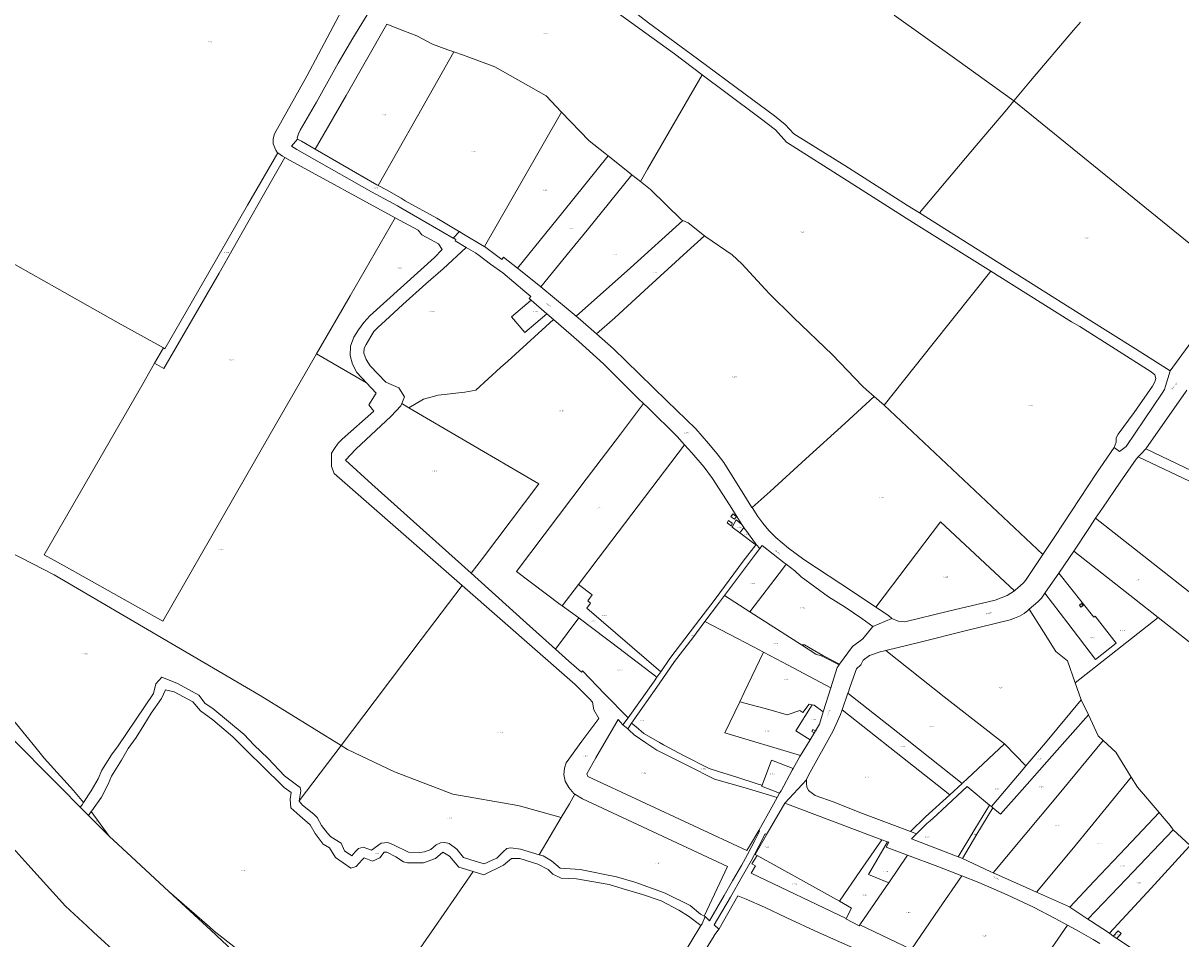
# Model space of a CAD drawing. Header units: metres. Extents: x 200548 to 205192, y 394703 to 399160.
# Tile 18 of 38: x 202102 to 203105, y 396167 to 396960. Entities that reach past the tile are written whole.
import ezdxf
from ezdxf.enums import TextEntityAlignment as Align
from ezdxf.lldxf.tags import DXFTag

# ---------------------------------------------------------------- set-up
doc = ezdxf.new("R2010")
doc.units = ezdxf.units.M
doc.layers.get('0').update_dxf_attribs({"lineweight": 25})
for name, color, linetype, lineweight in [('B-WE-KG-GRENS_PERCEEL-G', 150, 'KG-PERCEEL', 18), ('B-WE-KG-GRENS_PERCEEL-S', 150, 'Continuous', 25), ('B-WE-OG-BEBOUWING_STRAATNAAM-T18', 10, 'Continuous', 18)]:
    doc.layers.add(name, color=color, linetype=linetype, lineweight=lineweight)
doc.styles.add('NLCS-ISO', font='NLCS-ISO.ttf')
doc.styles.add('NLCS-ISO-M500-T18', font='NLCS-ISO.ttf', dxfattribs={"height": 0.9})
doc.styles.get("Standard").update_dxf_attribs({"font": 'NLCS-ISO.ttf'})
tags = doc.linetypes.add('KG-PERCEEL', pattern='A,5.5,-2,["P",Standard,S=1.8,R=0,X=-0.5,Y=-0.9],-2,5.5,-2,[5,NLCS.shx,S=0.75,R=0,X=0,Y=0],-2', length=19).pattern_tags.tags
tags[6] = DXFTag(74, 10)

# ---------------------------------------------------------------- blocks, each defined once
blk = doc.blocks.new('SKG-PERCEELNUMMER-SO')
at = {"style": 'NLCS-ISO', "oblique": 10, "flags": 1}
for tag, p in [('GEMEENTECODE', (0, 2.6)), ('PERCEELGROOTTE', (0, -2.4))]:
    blk.add_attdef(tag, text='', height=1.8, dxfattribs=at).set_placement(p, align=Align.MIDDLE_CENTER)
at = {"style": 'NLCS-ISO', "oblique": 10}
blk.add_attdef('SECTIE', text='', height=1.8, dxfattribs=at).set_placement((-0.5, 0), align=Align.MIDDLE_RIGHT)
blk.add_attdef('PERCEELNUMMER', text='', height=1.8, dxfattribs=at).set_placement((0.5, 0), align=Align.MIDDLE_LEFT)

msp = doc.modelspace()

# ---------------------------------------------------------------- linework, layer by layer
at = {"layer": 'B-WE-KG-GRENS_PERCEEL-G', "flags": 128}
for points in [[(202459.559, 397073.913), (202490.023, 397055.615), (202538.878, 397026.655), (202602.233, 396988.341), (202610.769, 396983.518), (202620.524, 396977.768), (202627.504, 396973.09), (202643.923, 396960.373), (202686.377, 396929.108), (202727.701, 396898.555), (202753.241, 396879.828), (202762.534, 396872.39), (202770.033, 396864.288), (202814.027, 396836.794), (202868.255, 396802.322), (202878.653, 396795.771)], [(202457.723, 397064.186), (202484.461, 397048.467), (202552.411, 397008.235), (202597.955, 396980.816), (202607.059, 396975.094), (202614.794, 396970.432), (202616.878, 396969.421), (202666.417, 396933.521), (202690.486, 396915.486)], [(202420.361, 397001.851), (202408.228, 396980.323), (202387.955, 396947.094), (202375.21, 396925.601), (202356.535, 396891.741), (202342.437, 396867.509), (202340.827, 396864.271), (202339.711, 396860.92)], [(202322.916, 396847.858), (202322.839, 396847.914), (202321.176, 396850.248), (202318.992, 396855.543), (202318.992, 396860.057), (202320.254, 396864.369), (202348.006, 396914.299), (202378.509, 396971.411), (202375.922, 396972.573)], [(202355.461, 396850.895), (202382.13, 396897.614), (202417.404, 396959.196), (202431.164, 396953.865), (202443.301, 396949.073), (202457.041, 396941.941), (202470.301, 396937.044), (202475.377, 396935.261)], [(202960.304, 396892.724), (202911.076, 396928.261), (202856.911, 396966.955)], [(202960.304, 396892.724), (202974.815, 396910.11), (203012.066, 396953.972), (203018.1, 396961.055)], [(202410.006, 396819.529), (202444.113, 396879.619), (202475.377, 396935.261)], [(202475.377, 396935.261), (202483.879, 396932.276), (202510.84, 396922.369), (202555.308, 396897.051), (202568.76, 396883.072)], [(202637.16, 396822.94), (202643.224, 396833.582), (202690.486, 396915.486)], [(202690.486, 396915.486), (202711.11, 396900.03), (202740.842, 396877.912), (202753.921, 396867.704), (202763.609, 396857.087), (202816.256, 396823.586), (202873.598, 396787.269), (202940.615, 396745.289)], [(202878.653, 396795.771), (202927.77, 396854.281), (202954.238, 396885.456), (202960.304, 396892.724)], [(202960.304, 396892.724), (203153.577, 396735.991)], [(202502.106, 396766.582), (202534.751, 396823.702), (202568.76, 396883.072)], [(202568.76, 396883.072), (202592.544, 396858.357), (202606.125, 396847.646), (202608.98, 396845.356)], [(202334.857, 396853.499), (202340.068, 396859.724)], [(202339.711, 396860.92), (202340.068, 396859.724)], [(202355.461, 396850.895), (202343.389, 396857.789), (202340.068, 396859.724)], [(202334.857, 396853.499), (202339.55, 396850.686), (202404.035, 396814.012), (202426.697, 396801.809), (202429.652, 396800.084)], [(202410.006, 396819.529), (202408.874, 396820.172), (202379.439, 396837.207), (202355.461, 396850.895)], [(202216.25, 396665.524), (202224.253, 396660.941), (202272.085, 396743.72), (202309.511, 396809.396), (202329.205, 396843.666)], [(202223.949, 396678.929), (202225.279, 396678.189), (202263.268, 396744.127), (202296.898, 396802.594), (202322.916, 396847.858)], [(202329.205, 396843.666), (202327.147, 396844.799), (202322.916, 396847.858)], [(202424.75, 396791.597), (202333.642, 396841.221), (202329.205, 396843.666)], [(202530.57, 396747.971), (202569.866, 396796.576), (202608.98, 396845.356)], [(202608.98, 396845.356), (202626.077, 396831.64), (202629.555, 396828.911)], [(202550.812, 396731.753), (202576.224, 396762.952), (202590.804, 396780.785), (202629.555, 396828.911)], [(202629.555, 396828.911), (202637.16, 396822.94)], [(202479.531, 396780.032), (202460.664, 396791.273), (202433.383, 396806.224), (202429.788, 396808.427), (202417.156, 396815.7), (202410.006, 396819.529)], [(202637.16, 396822.94), (202645.89, 396816.088), (202672.476, 396789.825), (202673.786, 396789.257)], [(202429.652, 396800.084), (202456.898, 396784.175), (202474.905, 396773.959)], [(202015.337, 396795.531), (202063.876, 396768.655), (202131.688, 396730.52), (202184.858, 396700.647), (202223.949, 396678.929)], [(202356.653, 396673.678), (202385.767, 396724.097), (202424.75, 396791.597)], [(202399.809, 396648.513), (202391.352, 396657.57), (202387.668, 396664.882), (202385.669, 396672.269), (202386.064, 396680.393), (202388.937, 396688.048), (202392.823, 396694.557), (202397.53, 396700.827), (202402.815, 396706.567), (202458.639, 396757.209), (202465.299, 396764.065), (202462.094, 396768.995), (202447.876, 396776.893), (202444.479, 396780.852), (202424.75, 396791.597)], [(202581.387, 396706.338), (202628.439, 396748.282), (202673.786, 396789.257)], [(202673.786, 396789.257), (202678.447, 396787.235), (202692.4, 396775.91)], [(202878.653, 396795.771), (202908.467, 396776.987), (202974.968, 396735.178), (203022.577, 396705.343), (203065.767, 396678.02), (203095.821, 396658.942)], [(202474.905, 396773.959), (202480.327, 396779.558)], [(202480.327, 396779.558), (202479.531, 396780.032)], [(202502.106, 396766.582), (202501.768, 396766.834), (202482.367, 396778.343), (202480.327, 396779.558)], [(202474.905, 396773.959), (202475.632, 396773.547)], [(202475.632, 396773.547), (202477.211, 396772.651), (202476.534, 396771.486), (202486.257, 396765.826)], [(202598.947, 396691.028), (202614.745, 396704.873), (202643.991, 396731.64), (202677.608, 396762.407), (202692.4, 396775.91)], [(202692.4, 396775.91), (202693.571, 396774.96), (202716.586, 396759.428), (202724.968, 396751.563), (202748.667, 396725.921), (202769.726, 396705.291), (202803.435, 396672.873), (202829.304, 396645.694), (202832.75, 396642.71), (202839.499, 396636.889), (202839.546, 396636.838)], [(202486.257, 396765.826), (202466.147, 396747.498), (202451.059, 396734.382), (202431.265, 396716.473), (202416.098, 396702.411), (202410.049, 396696.955), (202406.138, 396693.142), (202403.546, 396688.866), (202399.46, 396681.884)], [(202486.257, 396765.826), (202494.343, 396761.14), (202497.475, 396758.958), (202507.164, 396751.441), (202517.828, 396743.836), (202536.969, 396727.633), (202542.16, 396723.54), (202540.669, 396721.585), (202542.36, 396720.147)], [(202530.57, 396747.971), (202518.467, 396757.587), (202516.948, 396755.543), (202502.106, 396766.582)], [(202550.812, 396731.753), (202546.191, 396735.546), (202530.57, 396747.971)], [(202848.093, 396629.424), (202890.564, 396682.812), (202940.615, 396745.289)], [(202940.615, 396745.289), (202948.212, 396740.531), (203010.42, 396701.458), (203017.652, 396697.302), (203079.358, 396658.199), (203082.465, 396655.42), (203083.385, 396652.458), (203082.439, 396649.441), (203080.394, 396645.63), (203064.615, 396623.061), (203050.813, 396604.225), (203048.948, 396600.93), (203049.126, 396597.268), (203047.365, 396592.528)], [(202581.387, 396706.338), (202574.468, 396712.174), (202550.812, 396731.753)], [(203095.821, 396658.942), (203095.84, 396659.006), (203134.669, 396712.402), (203153.577, 396735.991)], [(201620.544, 396722.492), (201651.837, 396708.832), (201682.646, 396691.587), (201712.278, 396674.693), (201751.095, 396652.48), (201791.898, 396629.143), (201833.581, 396599.707), (201883.159, 396565.404), (201917.733, 396541.5), (201957.346, 396501.19), (201990.148, 396467.837), (202023.629, 396426.064), (202055.948, 396385.511), (202087.159, 396346.392), (202135.471, 396297.811), (202151.952, 396281.113)], [(202542.36, 396720.147), (202525.411, 396705.704)], [(202542.36, 396720.147), (202555.887, 396708.535)], [(202525.411, 396705.704), (202536.802, 396692.301), (202555.887, 396708.535)], [(202555.887, 396708.535), (202561.67, 396703.52)], [(202561.67, 396703.52), (202522.219, 396667.457), (202515.888, 396661.803), (202494.422, 396642.243), (202484.887, 396640.613), (202461.978, 396637.998), (202449.302, 396634.415), (202436.453, 396627.099)], [(202561.67, 396703.52), (202583.638, 396684.467), (202605.032, 396665.187), (202613.525, 396656.582), (202635.456, 396634.769), (202639.703, 396630.695)], [(202598.947, 396691.028), (202594.279, 396695.154), (202585.069, 396703.239), (202581.387, 396706.338)], [(202733.703, 396540.634), (202733.665, 396540.694), (202728.905, 396548.292), (202709.18, 396579.783), (202703.525, 396587.159), (202696.055, 396596.199), (202685.059, 396608.665), (202659.814, 396633.081), (202624.362, 396667.686), (202613.619, 396678.057), (202598.947, 396691.028)], [(202223.949, 396678.929), (202216.25, 396665.524)], [(202397.896, 396678.735), (202397.561, 396674.418), (202399.519, 396668.83), (202403.106, 396663.338), (202416.471, 396649.248), (202427.914, 396644.162), (202432.845, 396636.464), (202430.328, 396630.686)], [(202399.46, 396681.884), (202397.896, 396678.735)], [(202120.792, 396499.643), (202137.956, 396490.045), (202223.35, 396442.215), (202273.776, 396529.746), (202316.492, 396604.123), (202356.653, 396673.678)], [(202356.653, 396673.678), (202399.809, 396648.513)], [(202216.25, 396665.524), (202205.735, 396647.218), (202169.125, 396583.789), (202120.792, 396499.643)], [(203047.365, 396592.528), (203051.928, 396589.253), (203057.693, 396593.635), (203088.877, 396639.651), (203090.918, 396642.962), (203091.901, 396645.835), (203095.821, 396658.942)], [(201581.761, 396656.078), (201613.04, 396640.853), (201647.807, 396623.591), (201675.529, 396609.848), (201709.301, 396592.374), (201741.382, 396575.434), (201774.422, 396558.668), (201806.827, 396541.713), (201829.706, 396525.049), (201836.062, 396518.423), (201860.076, 396495.103), (201880.345, 396474.984), (201903.572, 396452.149), (201916.056, 396440.107), (201943.076, 396413.894), (201962.501, 396391.881), (201982.295, 396369.749), (202006.515, 396342.878), (202029.476, 396317.577), (202052.145, 396292.328), (202073.418, 396268.569), (202085.88, 396254.724), (202106.64, 396231.615), (202117.212, 396219.623), (202139.24, 396195.339), (202157.915, 396178.028), (202163.417, 396172.821), (202186.095, 396152.218), (202200.512, 396138.758), (202225.406, 396115.749), (202239.323, 396103.805), (202256.24, 396089.039), (202283.486, 396065.865), (202289.318, 396061.113), (202292.906, 396058.116), (202303.45, 396049.722), (202349.335, 396014.528), (202358.214, 396007.859), (202400.376, 395976.589), (202429.762, 395954.245), (202464.558, 395928.056), (202502.751, 395899.7)], [(202482.549, 396473.151), (202371.811, 396570.171), (202369.51, 396576.176), (202369.471, 396587.84), (202372.197, 396591.887), (202375.315, 396596.279), (202378.711, 396599.754), (202406.264, 396624.047), (202401.916, 396629.465), (202408.078, 396639.656), (202399.809, 396648.513)], [(203074.746, 396591.455), (203089.586, 396612.451), (203109.206, 396640.552), (203110.387, 396642.219)], [(202430.328, 396630.686), (202429.435, 396628.634), (202421.247, 396619.834), (202390.552, 396591.182), (202381.584, 396581.576), (202404.495, 396560.962), (202490.483, 396483.678)], [(202430.328, 396630.686), (202436.453, 396627.099)], [(202569.257, 396455.61), (202567.645, 396456.791), (202529.625, 396485.289), (202589.962, 396565.13), (202619.693, 396604.256), (202626.664, 396613.485), (202639.703, 396630.695)], [(202639.703, 396630.695), (202643.679, 396626.881), (202668.747, 396602.272), (202675.265, 396594.967)], [(202733.703, 396540.634), (202749.531, 396554.511), (202780.315, 396582.685), (202814.022, 396613.534), (202839.546, 396636.838)], [(202839.546, 396636.838), (202839.6, 396636.778), (202848.093, 396629.424)], [(202985.453, 396499.976), (202848.093, 396629.424)], [(202436.453, 396627.099), (202485.917, 396598.13), (202549.18, 396561.064), (202500.165, 396496.528), (202490.483, 396483.678)], [(202675.265, 396594.967), (202635.017, 396542.16), (202600.533, 396496.642), (202583.341, 396474.087)], [(202675.265, 396594.967), (202681.443, 396588.046), (202692.376, 396575.536), (202699.495, 396565.652), (202714.07, 396543.109), (202724.875, 396526.086)], [(202985.453, 396499.976), (202995.839, 396515.636), (203032.003, 396570.337), (203047.365, 396592.528)], [(203068.139, 396584.426), (203070.155, 396586.643), (203074.746, 396591.455)], [(203074.746, 396591.455), (203134.366, 396562.98), (203191.88, 396535.572), (203196.86, 396533.683), (203273.223, 396497.31), (203317.87, 396475.981), (203358.341, 396456.82), (203410.552, 396432.203), (203415.9, 396429.673)], [(201883.345, 396579.197), (201900.255, 396567.681), (201925.186, 396548.955), (201938.244, 396533.781), (201958.123, 396518.384), (201979.433, 396495.199), (202000.071, 396472.867), (202007.905, 396465.153), (202009.548, 396462.707), (202015.093, 396454.224), (202025.835, 396440.801), (202035.962, 396425.821), (202052.15, 396408.05), (202066.28, 396387.689), (202074.321, 396377.97), (202095.893, 396354.081), (202113.725, 396332.241), (202120.718, 396323.64), (202145.99, 396295.644), (202154.795, 396285.119)], [(203031.267, 396531.338), (203037.244, 396540.175), (203052.603, 396562.616), (203066.314, 396582.417), (203068.139, 396584.426)], [(203068.139, 396584.426), (203117.919, 396560.833), (203169.457, 396536.351), (203218.315, 396513.264), (203254.669, 396495.966), (203267.721, 396489.871)], [(202009.63, 396561.893), (202034.735, 396535.438), (202040.336, 396528.262), (202042.005, 396527.107), (202129.296, 396482.491), (202307.76, 396377.741), (202377.838, 396334.615)], [(202840.993, 396454.379), (202821.638, 396467.376), (202778.439, 396495.669), (202765.368, 396505.571), (202754.291, 396514.744), (202748.372, 396520.639), (202742.92, 396527.07), (202738.636, 396532.758), (202733.745, 396540.566), (202733.703, 396540.634)], [(202720.152, 396532.838), (202718.418, 396530.523), (202717.586, 396531.17), (202715.949, 396532.405), (202715.311, 396532.917), (202717.035, 396535.156)], [(202719.835, 396529.878), (202716.443, 396523.674)], [(202717.035, 396535.156), (202720.152, 396532.838)], [(202724.875, 396526.086), (202719.835, 396529.878)], [(202840.993, 396454.379), (202897.034, 396528.206), (202960.928, 396468.574)], [(203012.381, 396502.92), (203025.257, 396522.453), (203031.267, 396531.338)], [(203031.267, 396531.338), (203077.12, 396495.44), (203121.741, 396459.995), (203133.373, 396450.889)], [(202716.443, 396523.674), (202723.172, 396518.676)], [(202725.842, 396522.118), (202723.172, 396518.676)], [(202723.172, 396518.676), (202736.205, 396508.912)], [(202724.875, 396526.086), (202726.648, 396523.263)], [(202725.842, 396522.118), (202726.648, 396523.263)], [(202726.648, 396523.263), (202727.734, 396521.57), (202728.225, 396520.904)], [(202728.225, 396520.904), (202736.637, 396509.485)], [(202737.161, 396508.773), (202725.976, 396494.072), (202701.714, 396461.362), (202684.813, 396438.993), (202662.559, 396410.027), (202654.579, 396398.33)], [(202736.205, 396508.912), (202736.637, 396509.485)], [(202736.637, 396509.485), (202737.161, 396508.773)], [(202740.483, 396505.185), (202737.161, 396508.773)], [(202761.54, 396492.832), (202742.355, 396507.62), (202740.483, 396505.185)], [(202740.483, 396505.185), (202736.772, 396500.358), (202709.795, 396464.388)], [(202960.928, 396468.574), (202961.668, 396469.071), (202968.41, 396475.006), (202970.573, 396477.556), (202985.453, 396499.976)], [(202999.294, 396483.73), (203008.664, 396497.281), (203012.381, 396502.92)], [(203012.381, 396502.92), (203065.04, 396461.456), (203085.433, 396445.398)], [(202760.98, 396488.497), (202731.783, 396450.312)], [(202760.98, 396488.497), (202763.273, 396491.496)], [(202763.273, 396491.496), (202761.54, 396492.832)], [(202775.91, 396480.845), (202770.691, 396485.778), (202763.273, 396491.496)], [(202490.483, 396483.678), (202535.612, 396443.125), (202563.411, 396417.988)], [(202838.222, 396437.675), (202828.883, 396444.622), (202814.433, 396454.224), (202799.891, 396463.243), (202776.122, 396480.644), (202775.91, 396480.845)], [(202987.352, 396466.454), (202991.977, 396473.134), (202999.294, 396483.73)], [(202987.352, 396466.454), (203007.17, 396440.541), (203031.279, 396409.019), (203049.055, 396423.041), (203030.844, 396446.607), (203029.62, 396445.7), (202999.294, 396483.73)], [(202482.549, 396473.151), (202447.212, 396426.265), (202407.35, 396373.646), (202377.838, 396334.615)], [(202592.867, 396374.832), (202580.544, 396387.324), (202482.549, 396473.151)], [(202583.341, 396474.087), (202569.257, 396455.61)], [(202583.341, 396474.087), (202595.23, 396465.017), (202591.485, 396459.94), (202593.782, 396457.866), (202590.496, 396453.475), (202654.579, 396398.33)], [(202854.907, 396444.686), (202860.16, 396442.207), (202865.92, 396441.668), (202903.945, 396450.852), (202944.277, 396460.494), (202954.637, 396464.349), (202960.928, 396468.574)], [(202709.795, 396464.388), (202704.678, 396457.57), (202692.964, 396442.006)], [(202709.795, 396464.388), (202731.783, 396450.312)], [(202973.749, 396452.536), (202981.261, 396459.102), (202984.424, 396462.291), (202987.352, 396466.454)], [(202583.677, 396445.045), (202569.257, 396455.61)], [(202731.783, 396450.312), (202776.615, 396421.611)], [(202854.907, 396444.686), (202851.809, 396447.117), (202840.993, 396454.379)], [(202849.636, 396416.859), (202879.275, 396424.15), (202918.33, 396433.898), (202957.347, 396443.339), (202961.014, 396444.916), (202965.29, 396446.562), (202969.24, 396448.908), (202972.674, 396451.595), (202973.749, 396452.536)], [(202973.749, 396452.536), (202986.218, 396432.927), (202996.798, 396415.911), (203007.029, 396407.772), (203013.649, 396388.907)], [(203085.433, 396445.398), (203112.338, 396424.216), (203133.373, 396450.889)], [(202583.677, 396445.045), (202563.411, 396417.988)], [(202607.678, 396426.848), (202583.946, 396444.848), (202583.677, 396445.045)], [(202692.964, 396442.006), (202682.337, 396427.885), (202666.669, 396407.387), (202653.407, 396387.95), (202629.392, 396353.758)], [(202692.964, 396442.006), (202735.096, 396419.87), (202743.763, 396415.292)], [(202809.537, 396404.982), (202820.81, 396420.423), (202829.777, 396427.057), (202838.222, 396437.675)], [(202854.907, 396444.686), (202838.222, 396437.675)], [(203013.649, 396388.907), (203085.433, 396445.398)], [(202563.411, 396417.988), (202574.909, 396407.596), (202585.935, 396398.181)], [(202651.397, 396393.666), (202612.209, 396423.413), (202607.678, 396426.848)], [(202805.001, 396407.323), (202794.888, 396412.543), (202779.216, 396421.687), (202776.615, 396421.611)], [(202776.615, 396421.611), (202788.825, 396413.795)], [(202723.11, 396372.418), (202726.968, 396380.429), (202743.763, 396415.292)], [(202743.763, 396415.292), (202760.215, 396406.618), (202801.906, 396384.623)], [(202809.097, 396404.38), (202794.559, 396411.837), (202788.825, 396413.795)], [(202809.537, 396404.982), (202805.001, 396407.323)], [(202816.805, 396379.929), (202816.84, 396380.029), (202818.763, 396385.522), (202824.14, 396400.891), (202827.804, 396404.298), (202830.03, 396408.322), (202835.549, 396412.595), (202844.71, 396415.648), (202849.636, 396416.859)], [(202849.636, 396416.859), (202900.083, 396376.625), (202952.462, 396335.86)], [(202586.878, 396399.272), (202585.935, 396398.181)], [(202599.632, 396385.944), (202586.878, 396399.272)], [(202654.579, 396398.33), (202651.397, 396393.666)], [(202801.906, 396384.623), (202807.337, 396401.972), (202807.369, 396402.014)], [(202807.369, 396402.014), (202809.097, 396404.38)], [(202809.097, 396404.38), (202809.537, 396404.982)], [(202154.795, 396285.119), (202161.39, 396295.356), (202167.381, 396305.773), (202170.724, 396313.31), (202179.122, 396326.485), (202184.744, 396334.393), (202215.276, 396379.647), (202217.336, 396388.035), (202222.503, 396393.644), (202236.113, 396388.372), (202254.6, 396378.1), (202260.206, 396370.844), (202266.87, 396366.579), (202293.752, 396344.054), (202302.386, 396335.167), (202314.641, 396323.319), (202328.925, 396308.152), (202340.416, 396299.602), (202342.355, 396298.113), (202342.95, 396295.164), (202341.563, 396286.639)], [(202651.397, 396393.666), (202649.297, 396390.589), (202626.328, 396358.65)], [(203013.649, 396388.907), (203018.821, 396374.182), (203018.881, 396374.055)], [(202161.377, 396277.288), (202161.95, 396278.07), (202170.22, 396289.94), (202175.986, 396301.027), (202179.114, 396308.009), (202187.584, 396321.728), (202193.303, 396331.912), (202200.214, 396341.53), (202206.909, 396352.212), (202213.303, 396362.549), (202222.271, 396375.295), (202225.793, 396382.809), (202233.339, 396380.944), (202249.478, 396372.386), (202256.021, 396364.583), (202266.628, 396356.873), (202284.022, 396342.025), (202298.029, 396328.245), (202308.941, 396317.639), (202328.563, 396298.08), (202334.655, 396293.774), (202333.665, 396288.16), (202334.153, 396280.45), (202342.095, 396273.643)], [(202626.328, 396358.65), (202606.042, 396379.246), (202599.632, 396385.944)], [(202795.23, 396363.706), (202801.906, 396384.623)], [(202811.774, 396365.548), (202816.805, 396379.929)], [(202816.805, 396379.929), (202820.71, 396376.838), (202868.082, 396339.341), (202915.739, 396301.736)], [(202580.321, 396292.282), (202579.334, 396292.846), (202575.086, 396298.193), (202571.889, 396303.547), (202570.591, 396309.564), (202571.222, 396314.842), (202572.868, 396319.498), (202586.298, 396338.375), (202600.895, 396357.842), (202596.652, 396365.546), (202595.596, 396372.067), (202592.867, 396374.832)], [(202775.681, 396325.877), (202710.109, 396345.475), (202723.11, 396372.418)], [(202723.11, 396372.418), (202748.195, 396365.601), (202764.049, 396361.19), (202774.954, 396364.761), (202777.569, 396363.148), (202783.052, 396370.377), (202785.865, 396369.827)], [(202785.865, 396369.827), (202771.58, 396347.285), (202784.137, 396339.54)], [(202785.865, 396369.827), (202787.379, 396369.533), (202795.23, 396363.706)], [(202970.916, 396316.93), (202987.844, 396336.864), (203018.881, 396374.055)], [(203018.881, 396374.055), (203024.989, 396360.993)], [(202626.328, 396358.65), (202621.95, 396352.563)], [(202780.922, 396304.864), (202780.939, 396305.24), (202782.719, 396308.745), (202804.046, 396347.192), (202810.355, 396361.492), (202811.774, 396365.548)], [(202784.137, 396339.54), (202792.124, 396352.944), (202795.23, 396363.706)], [(202811.774, 396365.548), (202858.66, 396328.433), (202904.934, 396291.919)], [(202942.38, 396280.526), (202948.989, 396275.078), (202967.702, 396296.226), (202993.444, 396325.188), (203024.989, 396360.993)], [(203024.989, 396360.993), (203033.401, 396343.004), (203037.937, 396338.804)], [(202590.628, 396310.128), (202598.54, 396323.826), (202617.734, 396356.954)], [(202617.734, 396356.954), (202621.95, 396352.563)], [(202621.95, 396352.563), (202623.191, 396351.271), (202626.011, 396348.947)], [(202629.392, 396353.758), (202626.011, 396348.947)], [(202626.011, 396348.947), (202627.43, 396347.777), (202631.554, 396343.843), (202641.867, 396336.87), (202651.165, 396330.512), (202678.258, 396316.862), (202701.297, 396305.46), (202727.769, 396297.863), (202755.57, 396289.591)], [(202739.15, 396301.076), (202739.019, 396301.116), (202720.523, 396307.235), (202704.744, 396312.101), (202696.639, 396314.721), (202675.044, 396325.466), (202657.02, 396335.049), (202653.496, 396337.043), (202640.095, 396344.889), (202633.396, 396350.665), (202629.392, 396353.758)], [(202775.681, 396325.877), (202784.137, 396339.54)], [(202942.397, 396224.321), (202970.263, 396257.6), (202998.28, 396291.04), (203037.937, 396338.804)], [(203037.937, 396338.804), (203048.775, 396328.767), (203062.079, 396307.047)], [(202377.838, 396334.615), (202341.563, 396286.639)], [(202377.838, 396334.615), (202383.413, 396331.185), (202424.149, 396311.787), (202474.584, 396292.389), (202530.839, 396282.69), (202536.396, 396281.146)], [(202952.462, 396335.86), (202919.883, 396305.599), (202916.233, 396302.208), (202915.801, 396301.814), (202915.739, 396301.736)], [(202952.462, 396335.86), (202952.5, 396335.831), (202970.916, 396316.93)], [(202750.612, 396321.799), (202742.355, 396300.113)], [(202769.315, 396314.737), (202750.612, 396321.799)], [(202769.315, 396314.737), (202775.177, 396325.065), (202775.681, 396325.877)], [(202970.916, 396316.93), (202968.51, 396314.095), (202941.012, 396281.653)], [(202729.321, 396243.716), (202591.616, 396307.692), (202590.628, 396310.128)], [(202758.668, 396295.145), (202758.812, 396295.401), (202768.433, 396313.165), (202769.315, 396314.737)], [(202980.201, 396207.506), (203012.038, 396246.033), (203040.357, 396280.621), (203062.079, 396307.047)], [(203062.079, 396307.047), (203067.398, 396298.366), (203086.215, 396276.586)], [(202742.355, 396300.113), (202739.15, 396301.076)], [(202742.355, 396300.113), (202742.026, 396299.243)], [(202757.622, 396293.275), (202742.026, 396299.243)], [(202762.067, 396284.686), (202780.922, 396304.864)], [(202871.046, 396260.125), (202857.185, 396265.413), (202827.112, 396276.656), (202804.844, 396285.408), (202788.28, 396291.382), (202782.479, 396295.482), (202781.02, 396298.639), (202780.783, 396301.68), (202780.922, 396304.864)], [(202876.206, 396258.155), (202885.167, 396266.983), (202888.086, 396269.431), (202893.757, 396274.483), (202898.72, 396279.098), (202920.044, 396298.944), (202939.347, 396283.023)], [(202915.739, 396301.736), (202904.934, 396291.919)], [(202568.542, 396272.216), (202575.62, 396284.145), (202580.321, 396292.282)], [(202692.37, 396186.675), (202712.591, 396229.766), (202586.992, 396288.47), (202580.321, 396292.282)], [(202739.454, 396261.026), (202750.804, 396281.062), (202755.57, 396289.591)], [(202755.57, 396289.591), (202757.622, 396293.275)], [(202757.622, 396293.275), (202758.668, 396295.145)], [(202904.934, 396291.919), (202883.964, 396272.911), (202871.046, 396260.125)], [(202151.952, 396281.113), (202153.601, 396283.266), (202154.795, 396285.119)], [(202151.952, 396281.113), (202158.969, 396274.004)], [(202158.969, 396274.004), (202161.377, 396277.288)], [(202161.377, 396277.288), (202176.972, 396256.023)], [(202341.563, 396286.639), (202341.528, 396286.424), (202344.4, 396282.837), (202354.07, 396275.137), (202357.052, 396272.062), (202360.931, 396265.302), (202365.93, 396258.509), (202368.792, 396255.605), (202378.006, 396249.855), (202380.897, 396243.352), (202386.987, 396239.048), (202389.957, 396242.526), (202392.936, 396245.32), (202396.931, 396246.419), (202404.238, 396243.816), (202412.54, 396249.924), (202418.362, 396250.642), (202423.25, 396248.668), (202436.147, 396242.267), (202445.794, 396241.802), (202450.145, 396242.458), (202455.668, 396244.38), (202460.215, 396248.504), (202464.03, 396250.168), (202467.571, 396250.515), (202471.482, 396249.663), (202478.11, 396244.89), (202483.722, 396237.564), (202490.278, 396235.414), (202501.641, 396231.97), (202508.773, 396235.278)], [(202536.396, 396281.146), (202568.542, 396272.216)], [(202762.067, 396284.686), (202748.801, 396261.703), (202746.338, 396257.399)], [(202762.067, 396284.686), (202801.112, 396270.01), (202846.204, 396252.971)], [(202912.245, 396238.282), (202926.76, 396261.963), (202939.347, 396283.023)], [(202942.38, 396280.526), (202928.447, 396257.799), (202915.971, 396236.819)], [(202939.347, 396283.023), (202941.012, 396281.653)], [(202941.012, 396281.653), (202942.38, 396280.526)], [(202158.969, 396274.004), (202173.95, 396258.824), (202176.972, 396256.023)], [(202342.095, 396273.643), (202351.093, 396265.931), (202355.351, 396258.369), (202362.393, 396249.051), (202367.89, 396246.073), (202373.044, 396237.527), (202386.354, 396228.201), (202390.888, 396229.84), (202395.983, 396235.443), (202397.806, 396237.223), (202404.948, 396234.429), (202411.342, 396237.346), (202415.188, 396242.217), (202417.536, 396242.124), (202425.233, 396238.034), (202431.825, 396233.762), (202435.259, 396233.06), (202449.127, 396233.025), (202459.65, 396236.655), (202465.911, 396242.048), (202471.611, 396238.76), (202479.796, 396229.052), (202492.219, 396225.378)], [(202549.413, 396239.975), (202568.542, 396272.216)], [(203008.846, 396194.649), (203029.897, 396217.062), (203057.523, 396246.057), (203086.215, 396276.586)], [(203086.215, 396276.586), (203089.025, 396273.334), (203095.756, 396265.145), (203098.364, 396261.464)], [(202692.991, 396186.342), (202696.839, 396182.8), (202709.496, 396204.623), (202716.76, 396217.23), (202724.444, 396230.627), (202729.718, 396240.17), (202736.205, 396252.283), (202740.311, 396260.499), (202739.454, 396261.026)], [(202746.338, 396257.399), (202745.157, 396258.013), (202739.475, 396247.428), (202732.882, 396234.767), (202725.178, 396221.101), (202714.918, 396203.339), (202700.765, 396179.338), (202705.048, 396175.397)], [(202729.321, 396243.716), (202732.262, 396248.951), (202739.454, 396261.026)], [(202746.299, 396257.33), (202736.511, 396240.218), (202738.188, 396239.289)], [(202746.338, 396257.399), (202746.299, 396257.33)], [(202876.206, 396258.155), (202871.046, 396260.125)], [(202912.245, 396238.282), (202871.759, 396253.774), (202876.206, 396258.155)], [(203024.629, 396184.082), (203057.733, 396218.817), (203098.364, 396261.464)], [(203098.364, 396261.464), (203098.401, 396261.411), (203113.056, 396248.043)], [(202176.972, 396256.023), (202196.393, 396238.018), (202228.665, 396208.116)], [(202846.204, 396252.971), (202827.736, 396226.313), (202809.404, 396199.609)], [(202850.985, 396251.161), (202834.536, 396222.899), (202852.045, 396215.586)], [(202846.204, 396252.971), (202850.985, 396251.161)], [(202850.985, 396251.161), (202852.132, 396250.728), (202849.898, 396246.522), (202868.432, 396239.587)], [(203043.157, 396171.942), (203079.445, 396211.113), (203108.959, 396243.579), (203113.056, 396248.043)], [(202492.219, 396225.378), (202501.299, 396222.692), (202518.502, 396230.877), (202525.279, 396236.629), (202532.541, 396236.832), (202548.339, 396231.743), (202557.069, 396227.292), (202561.133, 396223.137), (202568.505, 396219.604), (202574.353, 396219.423), (202581.789, 396219.206), (202609.941, 396214.126), (202622.053, 396210.301), (202638.839, 396205.495), (202655.14, 396199.901), (202670.408, 396191.969), (202678.579, 396186.726), (202689.468, 396178.55)], [(202508.773, 396235.278), (202512.641, 396237.071), (202518.186, 396242.416), (202521.41, 396245.334), (202524.905, 396245.859), (202533.188, 396244.833), (202549.413, 396239.975)], [(202549.413, 396239.975), (202552.71, 396238.989), (202559.989, 396234.728), (202567.406, 396228.388), (202584.965, 396227.09), (202616.448, 396220.722), (202632.289, 396216.069), (202647.523, 396210.8), (202658.346, 396206.815), (202680.039, 396196.044), (202689.058, 396188.371), (202692.37, 396186.675)], [(202733.05, 396224.02), (202736.791, 396230.27), (202733.643, 396232.111), (202738.188, 396239.289)], [(202738.188, 396239.289), (202773.185, 396219.883), (202809.404, 396199.609)], [(202868.432, 396239.587), (202852.045, 396215.586)], [(202868.432, 396239.587), (202894.695, 396229.751), (202915.49, 396221.568)], [(202915.971, 396236.819), (202915.504, 396237.04), (202912.245, 396238.282)], [(202942.397, 396224.321), (202939.951, 396225.401), (202915.971, 396236.819)], [(202388.539, 396076.094), (202414.853, 396113.815), (202458.828, 396177.074), (202492.219, 396225.378)], [(202733.05, 396224.02), (202815.188, 396184.767)], [(202915.49, 396221.568), (202895.446, 396192.708), (202871.699, 396158.104)], [(202915.49, 396221.568), (202930.127, 396215.807), (202954.718, 396205.128), (202977.494, 396194.47), (202996.202, 396184.717), (203006.84, 396179.068)], [(202980.201, 396207.506), (202965.371, 396214.125), (202942.397, 396224.321)], [(202228.665, 396208.116), (202264.871, 396174.596), (202302.757, 396139.026), (202332.747, 396111.025), (202365.65, 396080.952), (202376.796, 396073.246), (202440.342, 396029.983), (202484.5, 395996.966), (202540.569, 395954.875)], [(202228.665, 396208.116), (202263.952, 396177.41)], [(202852.045, 396215.586), (202849.808, 396212.318), (202826.957, 396179.174)], [(202980.201, 396207.506), (203008.659, 396194.774), (203008.846, 396194.649)], [(202705.048, 396175.397), (202705.379, 396175.832), (202721.487, 396204.458)], [(202721.487, 396204.458), (202728.572, 396201.598), (202744.466, 396194.538), (202763.79, 396185.392), (202791.405, 396172.646), (202819.126, 396160.192), (202843.771, 396148.875), (202863.854, 396139.551), (202874.734, 396134.299), (202893.968, 396125.92), (202898.23, 396123.872), (202902.338, 396121.874), (202917.253, 396114.065), (202932.387, 396106.208), (202947.662, 396098.213), (202965.415, 396088.155), (202981.928, 396078.56), (202999.195, 396068.371), (203013.657, 396060.032), (203028.177, 396051.946), (203039.812, 396045.957), (203044.766, 396044.374), (203050.226, 396044.253), (203054.355, 396045.659), (203057.592, 396048.18), (203061.298, 396052.538), (203063.57, 396055.706), (203069.034, 396063.555), (203079.293, 396078.498), (203084.511, 396086.088), (203086.866, 396089.06), (203089.902, 396092.055), (203093.388, 396095.014), (203096.882, 396096.799), (203101.463, 396096.215), (203105.552, 396094.12), (203108.981, 396091.912), (203116.024, 396086.325), (203126.712, 396078.821), (203137.16, 396071.706), (203148.513, 396066.408), (203162.374, 396056.981), (203176.538, 396046.166), (203181.077, 396040.987), (203186.335, 396035.538), (203189.416, 396033.068), (203202.058, 396023.449), (203216.714, 396012.746), (203233.976, 396000.63), (203247.951, 395990.998)], [(202809.404, 396199.609), (202819.978, 396193.689), (202815.188, 396184.767)], [(202692.37, 396186.675), (202692.991, 396186.342)], [(203008.846, 396194.649), (203024.629, 396184.082)], [(202263.952, 396177.41), (202268.018, 396173.872), (202287.511, 396158.34), (202305.895, 396142.696), (202323.889, 396124.829), (202342.253, 396108.933), (202361.23, 396093.581), (202382.669, 396080.664), (202388.539, 396076.094)], [(202648.086, 396112.606), (202649.431, 396114.566), (202655.711, 396124.293), (202664.241, 396137.082), (202689.468, 396178.55)], [(202689.468, 396178.55), (202690.465, 396180.189), (202692.991, 396186.342)], [(202815.188, 396184.767), (202814.964, 396184.351), (202826.501, 396178.513), (202826.957, 396179.174)], [(202826.957, 396179.174), (202871.369, 396158.26), (202871.699, 396158.104)], [(202961.982, 396113.572), (202982.428, 396143.342), (203006.84, 396179.068)], [(203006.84, 396179.068), (203017.147, 396173.605), (203029.059, 396166.412), (203034.872, 396163.073)], [(203024.629, 396184.082), (203026.877, 396182.607), (203043.157, 396171.942)], [(202700.829, 396169.834), (202695.739, 396161.232), (202670.037, 396118.437), (202649.187, 396087.159), (202618.268, 396041.981), (202615.443, 396034.129), (202614.251, 396029.624), (202613.914, 396025.398), (202613.888, 396020.978), (202617.723, 396012.858), (202621.528, 396005.804), (202627.666, 396000.698), (202658.523, 395978.265), (202698.659, 395951.068), (202727.498, 395924.615), (202761.531, 395894.095), (202780.148, 395877.102), (202807.92, 395854.277), (202828.685, 395842.071), (202851.13, 395829.761), (202908.604, 395802.8)], [(202700.829, 396169.834), (202700.875, 396169.912), (202705.048, 396175.397)], [(203043.157, 396171.942), (203044.886, 396170.659), (203046.385, 396169.558)], [(203046.385, 396169.558), (203050.657, 396174.152), (203053.294, 396171.799), (203049.533, 396167.53)], [(203046.385, 396169.558), (203049.533, 396167.53)], [(203049.533, 396167.53), (203072.436, 396152.538), (203079.204, 396147.843), (203094.872, 396136.228), (203106.979, 396127.156), (203110.155, 396132.018), (203150.353, 396102.756), (203174.695, 396085.044)]]:
    msp.add_lwpolyline(points, dxfattribs=at)
for points in [[(202712.107, 396527.395), (202713.425, 396529.509), (202716.363, 396527.193), (202715.807, 396524.498)], [(203020.356, 396455.716), (203019.018, 396457.431), (203017.192, 396455.983), (203018.538, 396454.267)], [(202786.445, 396348.327), (202785.449, 396346.652), (202787.4, 396345.476), (202788.418, 396347.169)]]:
    msp.add_lwpolyline(points, close=True, dxfattribs=at)

# ---------------------------------------------------------------- block references
at = {"layer": 'B-WE-KG-GRENS_PERCEEL-S', "xscale": 0.5, "yscale": 0.5, "zscale": 0.5}
for p, values in [((202554.073, 396951.256), {'PERCEELNUMMER': '2046', 'SECTIE': 'S'}), ((202263.41, 396943.827), {'PERCEELNUMMER': '1816', 'SECTIE': 'S'}), ((202414.225, 396880.61), {'PERCEELNUMMER': '443', 'SECTIE': 'S'}), ((202491.841, 396848.854), {'PERCEELNUMMER': '444', 'SECTIE': 'S'}), ((202406.784, 396817.114), {'PERCEELNUMMER': '2976', 'SECTIE': 'S'}), ((202553.612, 396815.335), {'PERCEELNUMMER': '445', 'SECTIE': 'S'}), ((202576.593, 396782.354), {'PERCEELNUMMER': '446', 'SECTIE': 'S'}), ((202776.541, 396779.02), {'PERCEELNUMMER': '413', 'SECTIE': 'S'}), ((203022.189, 396774.082), {'PERCEELNUMMER': '1708', 'SECTIE': 'S'}), ((202277.668, 396761.534), {'PERCEELNUMMER': '2048', 'SECTIE': 'S'}), ((202614.314, 396759.76), {'PERCEELNUMMER': '447', 'SECTIE': 'S'}), ((202427.746, 396748.075), {'PERCEELNUMMER': '1811', 'SECTIE': 'S'}), ((202649.12, 396743.884), {'PERCEELNUMMER': '412', 'SECTIE': 'S'}), ((202455.372, 396710.316), {'PERCEELNUMMER': '3025', 'SECTIE': 'S'}), ((202545.274, 396710.506), {'PERCEELNUMMER': '1991', 'SECTIE': 'S'}), ((202281.61, 396668.708), {'PERCEELNUMMER': '2047', 'SECTIE': 'S'}), ((202717.393, 396653.439), {'PERCEELNUMMER': '2073', 'SECTIE': 'S'}), ((202974.086, 396629.073), {'PERCEELNUMMER': '1707', 'SECTIE': 'S'}), ((202567.293, 396624.348), {'PERCEELNUMMER': '3026', 'SECTIE': 'S'}), ((202675.927, 396605.393), {'PERCEELNUMMER': '2977', 'SECTIE': 'S'}), ((202457.772, 396572.036), {'PERCEELNUMMER': '1812', 'SECTIE': 'S'}), ((202844.907, 396549.345), {'PERCEELNUMMER': '2437', 'SECTIE': 'S'}), ((202600.566, 396540.39), {'PERCEELNUMMER': '1072', 'SECTIE': 'S'}), ((202714.34, 396527.226), {'PERCEELNUMMER': '976', 'SECTIE': 'S'}), ((202717.596, 396533.509), {'PERCEELNUMMER': '1888', 'SECTIE': 'S'}), ((202721.702, 396523.725), {'PERCEELNUMMER': '1889', 'SECTIE': 'S'}), ((202727.863, 396517.563), {'PERCEELNUMMER': '1890', 'SECTIE': 'S'}), ((202272.766, 396504.313), {'PERCEELNUMMER': '2287', 'SECTIE': 'S'}), ((202900.328, 396480.465), {'PERCEELNUMMER': '2438', 'SECTIE': 'S'}), ((203067.056, 396478.028), {'PERCEELNUMMER': '563', 'SECTIE': 'S'}), ((202733.254, 396474.971), {'PERCEELNUMMER': '3003', 'SECTIE': 'S'}), ((202604.91, 396447.23), {'PERCEELNUMMER': '2613', 'SECTIE': 'S'}), ((202776.358, 396453.74), {'PERCEELNUMMER': '3004', 'SECTIE': 'S'}), ((203018.684, 396455.77), {'PERCEELNUMMER': '1591', 'SECTIE': 'S'}), ((202595.334, 396442.552), {'PERCEELNUMMER': '2612', 'SECTIE': 'S'}), ((202681.385, 396429.835), {'PERCEELNUMMER': '2050', 'SECTIE': 'S'}), ((203027.333, 396427.695), {'PERCEELNUMMER': '1592', 'SECTIE': 'S'}), ((203053.48, 396434.096), {'PERCEELNUMMER': '1593', 'SECTIE': 'S'}), ((202753.225, 396422.768), {'PERCEELNUMMER': '2094', 'SECTIE': 'S'}), ((202784.487, 396417.253), {'PERCEELNUMMER': '2146', 'SECTIE': 'S'}), ((202154.953, 396413.922), {'PERCEELNUMMER': '2288', 'SECTIE': 'S'}), ((202618.266, 396399.916), {'PERCEELNUMMER': '1948', 'SECTIE': 'S'}), ((202762.796, 396391.683), {'PERCEELNUMMER': '421', 'SECTIE': 'S'}), ((202948.445, 396384.406), {'PERCEELNUMMER': '472', 'SECTIE': 'S'}), ((202786.084, 396357.171), {'PERCEELNUMMER': '1740', 'SECTIE': 'S'}), ((202638.09, 396356.137), {'PERCEELNUMMER': '1951', 'SECTIE': 'S'}), ((202746.152, 396347.386), {'PERCEELNUMMER': '422', 'SECTIE': 'S'}), ((202786.798, 396347.143), {'PERCEELNUMMER': '1739', 'SECTIE': 'S'}), ((202888.351, 396351.092), {'PERCEELNUMMER': '2071', 'SECTIE': 'S'}), ((202514.484, 396345.875), {'PERCEELNUMMER': '2289', 'SECTIE': 'S'}), ((202863.247, 396333.572), {'PERCEELNUMMER': '2072', 'SECTIE': 'S'}), ((202588.6, 396325.441), {'PERCEELNUMMER': '2049', 'SECTIE': 'S'}), ((202981.943, 396323.077), {'PERCEELNUMMER': '561', 'SECTIE': 'S'}), ((202638.944, 396310.514), {'PERCEELNUMMER': '1806', 'SECTIE': 'S'}), ((202690.66, 396314.495), {'PERCEELNUMMER': '1952', 'SECTIE': 'S'}), ((202750.072, 396309.668), {'PERCEELNUMMER': '1950', 'SECTIE': 'S'}), ((202832.72, 396307.186), {'PERCEELNUMMER': '470', 'SECTIE': 'S'}), ((202945.225, 396296.646), {'PERCEELNUMMER': '473', 'SECTIE': 'S'}), ((202983.064, 396298.364), {'PERCEELNUMMER': '1305', 'SECTIE': 'S'}), ((202165.461, 396269.346), {'PERCEELNUMMER': '430', 'SECTIE': 'S'}), ((202470.813, 396271.734), {'PERCEELNUMMER': '2290', 'SECTIE': 'S'}), ((202925.497, 396257.617), {'PERCEELNUMMER': '1303', 'SECTIE': 'S'}), ((202997.545, 396265.378), {'PERCEELNUMMER': '475', 'SECTIE': 'S'}), ((202745.647, 396246.421), {'PERCEELNUMMER': '483', 'SECTIE': 'S'}), ((202884.39, 396255.557), {'PERCEELNUMMER': '1304', 'SECTIE': 'S'}), ((203033.787, 396249.798), {'PERCEELNUMMER': '477', 'SECTIE': 'S'}), ((202408.038, 396240.905), {'PERCEELNUMMER': '400', 'SECTIE': 'S'}), ((202292.157, 396226.321), {'PERCEELNUMMER': '425', 'SECTIE': 'S'}), ((202650.983, 396232.724), {'PERCEELNUMMER': '1804', 'SECTIE': 'S'}), ((203053.694, 396230.344), {'PERCEELNUMMER': '476', 'SECTIE': 'S'}), ((202848.589, 396225.424), {'PERCEELNUMMER': '1395', 'SECTIE': 'S'}), ((202769.746, 396214.403), {'PERCEELNUMMER': '1803', 'SECTIE': 'S'}), ((203067.482, 396215.54), {'PERCEELNUMMER': '478', 'SECTIE': 'S'}), ((202829.914, 396204.894), {'PERCEELNUMMER': '1396', 'SECTIE': 'S'}), ((202868.281, 396189.842), {'PERCEELNUMMER': '1802', 'SECTIE': 'S'}), ((202934.223, 396169.622), {'PERCEELNUMMER': '486', 'SECTIE': 'S'}), ((203049.383, 396170.661), {'PERCEELNUMMER': '479', 'SECTIE': 'S'})]:
    msp.add_blockref('SKG-PERCEELNUMMER-SO', p, dxfattribs=at).add_auto_attribs(values)

# ---------------------------------------------------------------- texts
at = {"layer": 'B-WE-OG-BEBOUWING_STRAATNAAM-T18', "style": 'NLCS-ISO-M500-T18'}
for s, rotation, p in [('Elsteren', 320.6, (202557.731, 396716.062)), ('Elsterendijk', 52.5, (203099.684, 396645.959)), ('Elsteren', 320.4, (202756.066, 396501.972)), ('Elsteren', 13.9, (202938.725, 396449.248)), ('Elsteren', 67.8, (202800.096, 396363.088)), ('Elsteren', 336.2, (202945.235, 396219.841))]:
    msp.add_text(s, height=0.9, rotation=rotation, dxfattribs=at).set_placement(p, align=Align.MIDDLE)

doc.saveas('drawing.dxf')
